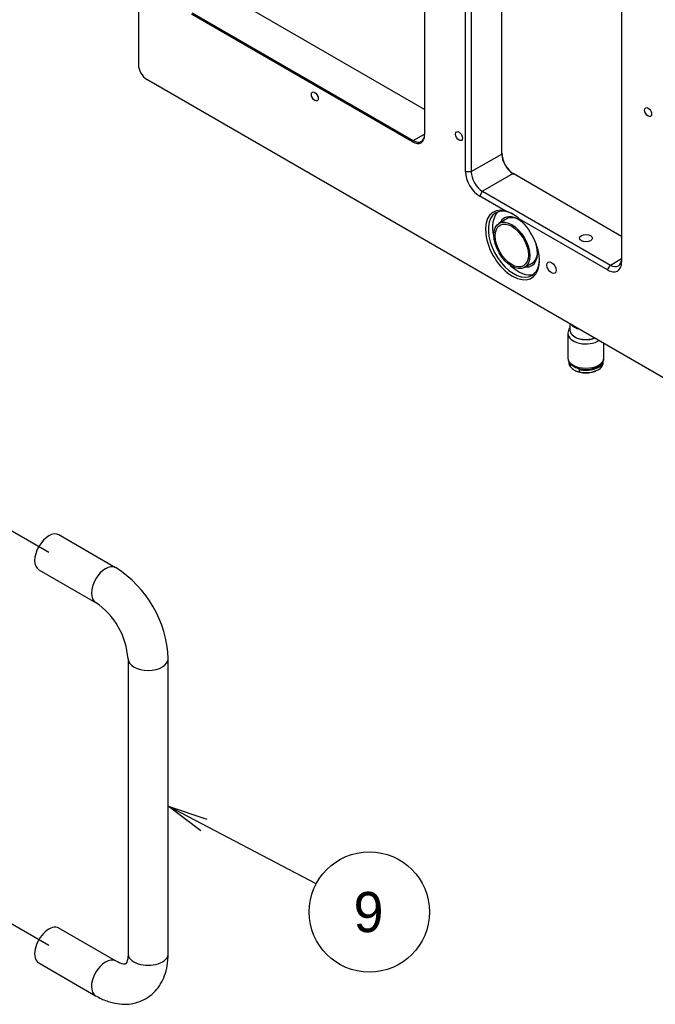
# Model space of a CAD drawing. Extents: x 0 to 826, y -21 to 621.
# Tile 11 of 18: x 393 to 472, y 195 to 317. Entities that reach past the tile are written whole.
import ezdxf
from ezdxf.enums import TextEntityAlignment as Align
from ezdxf.lldxf.tags import DXFTag

# ---------------------------------------------------------------- set-up
doc = ezdxf.new("R2010")
doc.units = 0
for name, color, linetype in [('DEFAULT', 7, 'CONTINUOUS'), ('DV1_デフォルト', 7, 'CONTINUOUS'), ('MKA-275630B', 7, 'CONTINUOUS'), ('MKE-247033A', 7, 'CONTINUOUS'), ('MPX-247034A', 7, 'CONTINUOUS'), ('YBB-020348_PART_', 7, 'CONTINUOUS'), ('YEE-020314-1', 7, 'CONTINUOUS'), ('YHD-020315-1', 7, 'CONTINUOUS')]:
    doc.layers.add(name, color=color, linetype=linetype)
doc.styles.add('SEACAD_ARIAL_TTF', font='txt')
tags = doc.linetypes.add('CENTER2', pattern=[28.575, 19.05, -3.175, 3.175, -3.175]).pattern_tags.tags
tags[10:11] = [DXFTag(74, 4), DXFTag(75, 0), DXFTag(340, '0'), DXFTag(46, 0.0), DXFTag(50, 0.0), DXFTag(44, 0.0), DXFTag(45, 0.0)]
tags[8:9] = [DXFTag(74, 4), DXFTag(75, 0), DXFTag(340, '0'), DXFTag(46, 0.0), DXFTag(50, 0.0), DXFTag(44, 0.0), DXFTag(45, 0.0)]
tags[6:7] = [DXFTag(74, 4), DXFTag(75, 0), DXFTag(340, '0'), DXFTag(46, 0.0), DXFTag(50, 0.0), DXFTag(44, 0.0), DXFTag(45, 0.0)]
tags[4:5] = [DXFTag(74, 4), DXFTag(75, 0), DXFTag(340, '0'), DXFTag(46, 0.0), DXFTag(50, 0.0), DXFTag(44, 0.0), DXFTag(45, 0.0)]

# ---------------------------------------------------------------- blocks, each defined once
blk = doc.blocks.new('SEANNOT_GROUP13')
at = {"layer": 'DEFAULT', "color": 7, "linetype": 'CONTINUOUS'}
for points in [[(429.83, 209.62), (411.42, 219.3)], [(415.46, 216.23), (411.42, 219.3), (416.23, 217.71)]]:
    blk.add_lwpolyline(points, dxfattribs=at)
blk.add_circle((436.47, 206.13), 7.5, dxfattribs=at)
at = {"layer": 'DEFAULT', "color": 7, "linetype": 'CONTINUOUS', "style": 'SEACAD_ARIAL_TTF'}
blk.add_text('9', height=5, dxfattribs=at).set_placement((434.51, 208.63), align=Align.TOP_LEFT)
blk = doc.blocks.new('SE1')
at = {"layer": 'DV1_デフォルト', "color": 7, "linetype": 'CENTER2'}
for p, q in [((388.71, 255.46), (396.55, 250.94)), ((396.55, 201.95), (388.71, 206.47))]:
    blk.add_line(p, q, dxfattribs=at)
at = {"layer": 'YHD-020315-1', "color": 7, "linetype": 'CONTINUOUS'}
for p, q in [((404.87, 249.02), (397.8, 253.1)), ((395.3, 248.77), (402.37, 244.69)), ((406.42, 237.67), (406.42, 200.93)), ((411.42, 200.93), (411.42, 237.67)), ((404.87, 200.03), (397.8, 204.11)), ((395.3, 199.78), (402.37, 195.7))]:
    blk.add_line(p, q, dxfattribs=at)
for centre, radius, start, end in [((397.27, 237.07), 14.17, 2.4434, 57.5566), ((397.19, 237.02), 9.25, 4.0256, 55.9744)]:
    blk.add_arc(centre, radius, start, end, dxfattribs=at)
for centre, major_axis, start_param, end_param in [((396.55, 250.94), (-1.25, -2.17), 3.141593, 6.283185), ((403.62, 246.85), (-1.25, -2.17), 3.144054, 6.277671), ((408.92, 237.67), (-2.5, 0), 0.004785, 3.141408), ((396.55, 201.95), (1.25, 2.17), 0, 3.141593), ((403.62, 197.86), (1.25, 2.17), 0.009923, 3.141183), ((408.92, 200.93), (-2.5, 0), 0, 3.141593)]:
    blk.add_ellipse(centre, major_axis=major_axis, ratio=0.57735, start_param=start_param, end_param=end_param, dxfattribs=at)
for points, knots in [([(402.37, 195.7), (402.63, 195.56), (403.26, 195.21), (404.39, 194.81), (405.63, 194.61), (406.79, 194.66), (407.9, 194.94), (408.93, 195.47), (409.81, 196.23), (410.51, 197.15), (411.01, 198.22), (411.35, 199.5), (411.4, 200.37), (411.42, 200.93)], [0, 0, 0, 0, 0.059004, 0.167035, 0.260084, 0.348954, 0.435067, 0.527218, 0.616644, 0.705229, 0.79555, 0.889741, 1, 1, 1, 1]), ([(406.42, 200.93), (406.42, 200.79), (406.41, 200.45), (406.31, 200), (406.18, 199.71), (406.1, 199.65), (406.13, 199.67), (406.05, 199.63), (405.71, 199.66), (405.27, 199.81), (404.98, 199.97), (404.87, 200.03)], [0, 0, 0, 0, 0.061989, 0.178425, 0.295882, 0.419075, 0.563875, 0.711286, 0.824321, 0.943434, 1, 1, 1, 1])]:
    blk.add_open_spline(points, degree=3, knots=knots, dxfattribs=at)
blk = doc.blocks.new('SE2')
at = {"layer": 'MKA-275630B', "color": 7, "linetype": 'CONTINUOUS'}
for p, q in [((407.7, 501.77), (407.7, 311.69)), ((443.35, 469.35), (443.35, 302.93)), ((448.46, 298.35), (448.46, 337.82)), ((449.16, 337.82), (449.16, 298.35)), ((452.96, 300.54), (452.96, 337.26)), ((467.9, 326.59), (467.9, 287.12)), ((443.35, 306.1), (418.46, 320.47)), ((441.85, 302.06), (414.3, 317.97)), ((414.39, 318.12), (441.94, 302.22)), ((408.76, 309.85), (546.67, 230.23)), ((441.94, 302.22), (443.35, 303.03)), ((441.85, 302.06), (441.94, 302.22)), ((449.16, 298.35), (452.96, 300.54)), ((448.46, 298.35), (449.16, 298.35)), ((454.38, 298.1), (450.58, 295.9)), ((467.9, 290.29), (454.38, 298.1)), ((450.22, 295.29), (450.58, 295.9)), ((450.58, 295.9), (466.49, 286.72)), ((453.39, 293.46), (450.22, 295.29)), ((466.13, 286.1), (455.19, 292.42)), ((466.49, 286.72), (467.9, 287.53)), ((466.13, 286.1), (466.49, 286.72))]:
    blk.add_line(p, q, dxfattribs=at)
blk.add_arc((452.12, 289.18), 4.46, 46.4819, 73.5181, dxfattribs=at)
for centre, major_axis, start_param, end_param in [((408.76, 311.07), (-0.75, 1.3), 0.785398, 2.356194), ((441.94, 303.85), (-1, 1.73), 2.356194, 3.926991), ((441.85, 303.8), (-1.06, 1.84), 2.356194, 3.926991), ((454.47, 299.78), (-1.06, 1.84), 0.785398, 2.356194), ((454.38, 299.73), (1, -1.73), 3.926991, 5.497787), ((450.22, 297.33), (1.25, -2.17), 3.926991, 5.497787), ((450.58, 297.53), (-1, 1.73), 0.785398, 2.356194), ((454.29, 289.21), (2.38, -4.11), 2.628483, 8.367091), ((454.47, 289.31), (2.25, -3.9), 2.356194, 6.283185), ((455, 289.61), (2.25, -3.9), 3.259718, 4.237552), ((455, 289.61), (-1.71, 2.97), 0, 0.384443), ((455, 289.61), (-1.71, 2.97), 5.135806, 6.283185), ((455.17, 289.72), (1.59, -2.75), 2.394828, 3.141593), ((455, 289.61), (-1.71, 2.97), 2.757149, 4.288972), ((455.17, 289.72), (1.59, -2.75), 0, 0.746765), ((454.47, 289.31), (2.25, -3.9), 0, 0.757992), ((466.13, 288.14), (-1.25, 2.17), 2.356194, 3.926991), ((466.49, 288.35), (-1, 1.73), 2.356194, 3.926991), ((455, 289.61), (2.25, -3.9), 5.187226, 6.16506)]:
    blk.add_ellipse(centre, major_axis=major_axis, ratio=0.57735, start_param=start_param, end_param=end_param, dxfattribs=at)
for centre, major_axis in [((429.68, 307.72), (-0.307, 0.532)), ((471.2, 305.77), (-0.307, 0.532)), ((447.64, 302.78), (-0.307, 0.532)), ((463.45, 290.06), (0.81, 0)), ((459.17, 286.39), (-0.405, 0.702))]:
    blk.add_ellipse(centre, major_axis=major_axis, ratio=0.57735, dxfattribs=at)
at = {"layer": 'MKE-247033A', "color": 7, "linetype": 'CONTINUOUS'}
for p, q in [((465.6, 274.56), (465.6, 274.78)), ((461.48, 274.35), (461.48, 274.06)), ((462.59, 273.71), (462.59, 273.42)), ((464.86, 273.62), (464.97, 273.68))]:
    blk.add_line(p, q, dxfattribs=at)
for centre, radius, start, end in [((463.45, 275.97), 2.74, 223.9756, 238.9232), ((462.84, 274.99), 1.59, 239.5977, 261.0257)]:
    blk.add_arc(centre, radius, start, end, dxfattribs=at)
for centre, major_axis, start_param, end_param in [((463.45, 274.56), (2.15, 0), 3.141593, 3.551241), ((463.45, 274.84), (2.15, 0), 3.342124, 3.551241), ((463.45, 274.44), (-2, 0), 0.785398, 2.356194), ((463.45, 274.84), (-2.15, 0), 1.161148, 2.980272), ((463.45, 274.56), (-2.15, 0), 1.161148, 3.141593)]:
    blk.add_ellipse(centre, major_axis=major_axis, ratio=0.57735, start_param=start_param, end_param=end_param, dxfattribs=at)
at = {"layer": 'MPX-247034A', "color": 7, "linetype": 'CONTINUOUS'}
for p, q in [((461.45, 279.43), (461.45, 278.6)), ((462.03, 277.78), (462.1, 277.74))]:
    blk.add_line(p, q, dxfattribs=at)
for centre, major_axis, start_param, end_param in [((463.45, 278.6), (-2, 0), 0, 2.154837), ((463.45, 279.78), (2, 0), 3.53723, 4.316752), ((463.45, 278.52), (1.9, 0), 3.926991, 5.339229)]:
    blk.add_ellipse(centre, major_axis=major_axis, ratio=0.57735, start_param=start_param, end_param=end_param, dxfattribs=at)
at = {"layer": 'YBB-020348_PART_', "color": 7, "linetype": 'CONTINUOUS'}
for p, q in [((461.2, 278.19), (461.2, 275.17)), ((465.7, 275.17), (465.7, 276.97))]:
    blk.add_line(p, q, dxfattribs=at)
for centre, radius, start, end in [((462.48, 278.14), 1.28, 146.1269, 174.8889), ((464.71, 274.5), 0.497, 282.0798, 315.5499)]:
    blk.add_arc(centre, radius, start, end, dxfattribs=at)
for centre, start_param, end_param in [((463.45, 278.19), 3.106743, 3.141593), ((463.45, 278.19), 3.141593, 5.542246), ((463.45, 275.17), 3.141593, 6.283185)]:
    blk.add_ellipse(centre, major_axis=(2.25, 0), ratio=0.57735, start_param=start_param, end_param=end_param, dxfattribs=at)
for points, knots in [([(461.21, 275.23), (461.21, 275.21), (461.16, 275.04), (461.3, 274.66), (461.63, 274.25), (462.16, 273.93), (462.84, 273.73), (463.6, 273.68), (464.31, 273.78), (464.65, 273.94), (464.82, 274.02)], [0, 0, 0, 0, 0.014839, 0.151963, 0.284877, 0.427447, 0.579587, 0.732625, 0.886227, 1, 1, 1, 1]), ([(465.07, 274.15), (465.22, 274.26), (465.47, 274.45), (465.69, 274.85), (465.68, 275.09), (465.67, 275.18)], [0, 0, 0, 0, 0.370061, 0.781333, 1, 1, 1, 1])]:
    blk.add_open_spline(points, degree=3, knots=knots, dxfattribs=at)
at = {"layer": 'YEE-020314-1', "color": 7, "linetype": 'CONTINUOUS'}
for p, q in [((453.59, 292.47), (452.62, 291.91)), ((455.79, 286.41), (456.76, 286.97))]:
    blk.add_line(p, q, dxfattribs=at)
for major_axis in [(1.59, -2.75), (1.46, -2.53)]:
    blk.add_ellipse((454.21, 289.16), major_axis=major_axis, ratio=0.57735, dxfattribs=at)

msp = doc.modelspace()

# ---------------------------------------------------------------- block references
at = {"layer": 'DEFAULT'}
for name in ['SE2', 'SE1', 'SEANNOT_GROUP13']:
    msp.add_blockref(name, (0, 0), dxfattribs=at)

doc.saveas('drawing.dxf')
